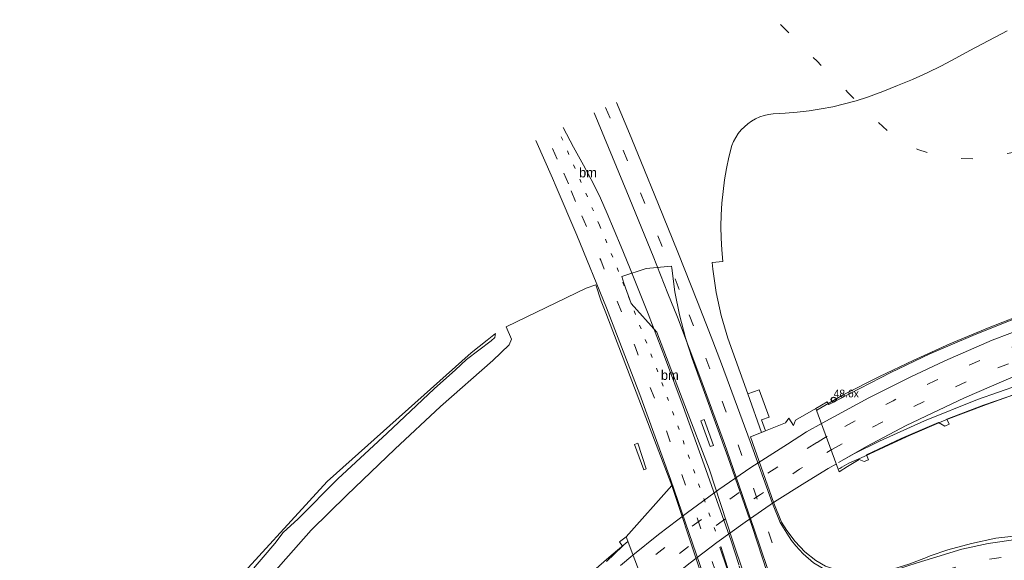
# Model space of a CAD drawing. Header units: metres. Extents: x 83575 to 86200, y 450600 to 453750.
# Tile 8 of 94: x 83627 to 83883, y 451385 to 451526. Entities that reach past the tile are written whole.
import ezdxf
from ezdxf.enums import TextEntityAlignment as Align

# ---------------------------------------------------------------- set-up
doc = ezdxf.new("R2010")
doc.units = ezdxf.units.M
doc.linetypes.add('13strp', pattern=[4, 1, -3])
doc.linetypes.add('39strp', pattern=[12, 3, -9])
for name, color, linetype, lineweight in [('gr-bs-geleiderail', 253, 'geleiderail', 18), ('gw-bs-grondwerklijn', 253, 'Continuous', 18), ('mk-bs-13streep 0.45', 253, '13strp', 18), ('mk-bs-39streep 0.15', 253, '39strp', 18), ('mk-bs-streep 0.15', 253, 'Continuous', 18), ('mk-bs-verdrijfstrp', 253, 'Continuous', 18), ('og-bs-bebouwing', 253, 'Continuous', 18), ('vh-bs-randverharding', 253, 'Continuous', 18), ('wm-bs-hectometerbord text', 253, 'Continuous', 18)]:
    doc.layers.add(name, color=color, linetype=linetype, lineweight=lineweight)
doc.styles.add('rtw_iso', font='iso-rtw.shx')
doc.linetypes.add('geleiderail', pattern='A,2,-1,[175,RTW.shx,S=0.5,R=0,X=0,Y=0],-1', length=4)

# ---------------------------------------------------------------- blocks, each defined once
blk = doc.blocks.new('dtbattr-l-flat-35')
at = {"layer": 'mk-bs-13streep 0.45', "style": 'rtw_iso'}
blk.add_attdef('TAG', (0, 0), '', height=2.5, dxfattribs=at)
blk = doc.blocks.new('dtbattr-l-flat-40')
at = {"layer": 'mk-bs-13streep 0.45', "style": 'rtw_iso'}
blk.add_attdef('TAG', (0, 0), '', height=2.5, dxfattribs=at)
blk = doc.blocks.new('HMP1-flat-20')
at = {"color": 253}
blk.add_circle((0, 0), 0.625, dxfattribs=at)

msp = doc.modelspace()

# ---------------------------------------------------------------- linework, layer by layer
at = {"layer": 'gr-bs-geleiderail', "flags": 128}
for points in [[(83834.12, 451424.2), (83840.96, 451428.19), (83850.38, 451432.98), (83859.13, 451437.11), (83868.66, 451441.5), (83878.86, 451445.73), (83889.53, 451449.87), (83899.79, 451453.53), (83911.75, 451457.39), (83923.06, 451460.56), (83933.8, 451463.42), (83941.35, 451465.21), (83949.38, 451467.09), (83959.96, 451469.28), (83970.4, 451471.48), (83984.88, 451474.19), (84003.57, 451477.26), (84018.05, 451479.5), (84036.58, 451482.35), (84051.81, 451484.71), (84066.51, 451487.08), (84080.67, 451489.5), (84092.56, 451491.66), (84105.82, 451494.28), (84119.9, 451497.49), (84133.76, 451501.05), (84147.6, 451504.89), (84161.7, 451509.11), (84174.01, 451513.11), (84185.92, 451517.29), (84199.43, 451522.43), (84207.73, 451525.66)], [(84223.18, 451511.04), (84216.45, 451508.16), (84206.52, 451503.99), (84195.82, 451499.94), (84181.88, 451494.97), (84168.53, 451490.59), (84155.58, 451486.73), (84142.21, 451482.92), (84123.98, 451478.3), (84107.08, 451474.59), (84087.46, 451470.86), (84069.92, 451467.87), (84056.31, 451465.7), (84038.2, 451462.92), (84020.87, 451460.29), (84001.56, 451457.2), (83990.64, 451455.48), (83978.09, 451453.26), (83966.63, 451450.93), (83957.27, 451448.74), (83945.05, 451446.05), (83932.68, 451442.8), (83917.62, 451438.5), (83902.85, 451434.03), (83889.48, 451429.78), (83878.14, 451425.73), (83867.58, 451421.72), (83858.39, 451417.71), (83851.6, 451414.65), (83845.46, 451411.78), (83842.48, 451410.47), (83840.59, 451409.41)], [(83839.71, 451408.94), (83840.1, 451409.12)], [(83840.59, 451409.41), (83840.1, 451409.12)], [(83653.3, 451102), (83653.16, 451105.92), (83653.54, 451120.79), (83654.24, 451136.54), (83655.34, 451151.35), (83658.81, 451174.07), (83662.03, 451190.65), (83666.54, 451208.2), (83672.14, 451226.42), (83677.67, 451241.53), (83684.87, 451258.66), (83689.62, 451268.88), (83693.69, 451277.1), (83698.71, 451286.54), (83704.48, 451296.53), (83709.96, 451305.26), (83716.03, 451314.61), (83722.04, 451323.07), (83728.1, 451331.05), (83734.31, 451338.99), (83742.7, 451348.91), (83750.11, 451357.13), (83757.53, 451364.8), (83765.99, 451373.09), (83775.67, 451382.05), (83780.79, 451386.52), (83785.04, 451390.13)]]:
    msp.add_lwpolyline(points, dxfattribs=at)
at = {"layer": 'gw-bs-grondwerklijn'}
msp.add_line((83796.52, 451404.65), (83784.65, 451391.3), dxfattribs=at)
for points in [[(83783.54, 451458.96), (83789.84, 451461.02), (83796.45, 451461.62)], [(83753.52, 451445.9), (83774.24, 451455.93), (83776.81, 451456.77)], [(83753.52, 451445.9), (83754.86, 451442.65), (83754.27, 451441.17), (83750.05, 451437.16), (83736.48, 451425.22)], [(83627.23, 451300), (83633, 451311), (83655, 451344.5), (83680, 451376.1), (83707, 451405.71), (83744.43, 451439.16), (83748.56, 451442.44), (83750.74, 451444.15)], [(83643.2, 451323.7), (83643.13, 451323.75), (83644.89, 451326.89), (83647.43, 451330.56), (83649.84, 451334.77), (83650.93, 451338.19), (83651.42, 451338.92), (83654.77, 451342.68), (83659.89, 451348.8), (83668.24, 451359.27), (83678.74, 451372.22), (83686.87, 451381.9), (83693.43, 451389.63), (83695.64, 451392.44), (83699.53, 451395.97), (83709.79, 451406.4), (83722.58, 451418.29), (83734.85, 451429.79), (83740.32, 451434.68), (83743.18, 451437.43), (83749.65, 451442.22), (83750.55, 451443.15), (83750.74, 451444.15)], [(83736.48, 451425.22), (83724.56, 451414.12), (83712.11, 451402.18), (83702.88, 451393.05), (83695, 451384.11), (83685.72, 451373.49), (83673.05, 451358.01), (83661.8, 451343.55), (83655.36, 451334.37), (83649.56, 451324.99), (83647.06, 451321.11), (83646.79, 451321.29)], [(83820.8, 451418.86), (83826.01, 451420.92), (83826.83, 451422.15), (83828.06, 451420.23), (83828.61, 451421.6), (83833.9, 451424.67)]]:
    msp.add_lwpolyline(points, dxfattribs=at)
at = {"layer": 'mk-bs-13streep 0.45', "flags": 128}
for points in [[(83777.7, 451472.3), (83773.71, 451481.73), (83767.01, 451497.05)], [(83777.7, 451472.3), (83779.97, 451466.92), (83784.45, 451455.79), (83791.68, 451437.3), (83795.94, 451426.02), (83801.33, 451410.99), (83808.31, 451391.38)]]:
    msp.add_lwpolyline(points, dxfattribs=at)
at = {"layer": 'mk-bs-39streep 0.15', "flags": 128}
for points in [[(83824.72, 451524.37), (83834.2, 451514.84), (83842.18, 451506.77), (83848.4, 451500.54), (83852.78, 451496.53), (83856.89, 451493.68), (83860.38, 451491.95), (83864.59, 451490.54), (83869.08, 451489.69), (83875.3, 451489.54), (83881.15, 451490.41), (83892.01, 451492.48), (83903.66, 451494.74), (83918.72, 451497.24), (83936.18, 451500.16), (83954.23, 451502.87), (83966.1, 451504.59), (83975.11, 451505.75), (83987, 451507.24), (84001.95, 451508.99), (84020.02, 451510.98), (84035.23, 451512.49), (84050.32, 451513.79), (84065.3, 451515.31), (84077.49, 451516.6), (84092.34, 451518.32), (84104.49, 451519.91), (84116.36, 451521.68), (84125.36, 451523.15), (84131.55, 451524.1), (84137.01, 451525.25)], [(84213.33, 451520.34), (84202.08, 451515.78), (84178.43, 451507.12), (84167.36, 451503.39), (84155.9, 451499.89), (84144.56, 451496.57), (84133.02, 451493.5), (84121.81, 451490.79), (84110.21, 451488.15), (84098.47, 451485.74), (84077.93, 451481.96), (84063.12, 451479.56), (84041.35, 451476.22), (84017.82, 451472.53), (83994.74, 451468.75), (83971.37, 451464.61), (83956.8, 451461.65), (83945.09, 451459.01), (83933.37, 451456.08), (83921.69, 451452.92), (83910.07, 451449.44), (83898.6, 451445.69), (83887.13, 451441.54), (83875.85, 451436.91), (83864.94, 451431.96), (83853.94, 451426.7), (83845.02, 451422.01), (83836.81, 451417.44)], [(83838.07, 451414.04), (83846.72, 451418.8), (83855.71, 451423.48), (83867.73, 451429.24), (83880.03, 451434.77), (83891.38, 451439.25), (83902.71, 451443.26), (83918.52, 451448.32), (83934.53, 451452.71), (83957.56, 451458.21), (83972.31, 451461.11), (83993.1, 451464.82), (84019.5, 451469.15), (84052.11, 451474.23), (84078.66, 451478.51), (84090.46, 451480.57), (84102.21, 451482.8), (84122.6, 451487.22), (84137.14, 451490.86), (84157.24, 451496.49), (84171.47, 451501), (84182.87, 451504.86), (84203.7, 451512.63), (84216.12, 451517.7)], [(83779.32, 451502.88), (83785.95, 451486.67), (83794.91, 451464.56), (83801.03, 451448.97)], [(83771.53, 451478.47), (83764.04, 451495.64)], [(83768.49, 451485.77), (83778.06, 451463.17), (83787.04, 451440.55), (83795.21, 451418.61), (83807.78, 451382.66), (83814.34, 451362.04), (83821.12, 451339.3), (83827.82, 451315.62), (83833.73, 451292.8), (83839.54, 451268.71), (83844.83, 451245.05), (83851.51, 451212.23), (83856.29, 451186.55), (83859.32, 451168.58)], [(83801.03, 451448.97), (83803.7, 451442.17), (83812.15, 451419.68), (83820.48, 451395.93), (83823.98, 451385.68), (83831.41, 451362.82), (83835.73, 451348.18), (83835.83, 451347.82), (83838.2, 451339.77), (83844.71, 451316.64), (83850.7, 451293.17), (83856.14, 451269.89), (83862.1, 451243.18), (83867.4, 451216.84), (83869.5, 451204.88), (83873.48, 451181.22), (83886.99, 451104.74), (83890.88, 451080.33), (83894.72, 451056.25), (83898.43, 451032.91), (83902.17, 451009.58), (83906.09, 450985.08), (83909.85, 450961.41), (83911.66, 450950)], [(83836.81, 451417.44), (83834.17, 451415.83)], [(83834.17, 451415.83), (83829.81, 451413.16), (83818.51, 451406.02), (83808.36, 451398.96), (83798.43, 451391.56), (83787.73, 451383.04)], [(83836.75, 451413.25), (83838.07, 451414.04)], [(83789.12, 451379.46), (83801.01, 451389.01), (83809.53, 451395.38), (83819.51, 451402.37), (83829.67, 451408.88), (83836.75, 451413.25)], [(83867.33, 451382.67), (83872.1, 451383.96), (83878.45, 451385.45), (83884.28, 451386.38), (83890.13, 451386.92), (83896.19, 451386.99), (83902.14, 451386.44), (83907.31, 451385.6), (83912.6, 451384.34), (83918.14, 451382.78), (83923.16, 451381.02), (83929, 451378.35), (83934.6, 451375.23), (83938.71, 451372.67), (83939.23, 451372.31), (83943.75, 451369.14), (83950.12, 451364.53), (83956.55, 451359.91), (83962.98, 451355.43), (83969.43, 451351.31), (83975.73, 451347.65), (83981.71, 451344.61), (83986.72, 451342.51)]]:
    msp.add_lwpolyline(points, dxfattribs=at)
at = {"layer": 'mk-bs-streep 0.15', "flags": 128}
for points in [[(83835.49, 451420.88), (83847.6, 451427.43), (83858.39, 451432.8), (83867.4, 451437.03), (83879.65, 451442.43), (83893.37, 451447.61), (83905.96, 451451.91), (83919.41, 451456.02), (83935.23, 451460.33), (83955.39, 451465.1), (83975.39, 451469.04), (83998.38, 451473.02), (84022.38, 451476.89), (84054.96, 451481.93), (84083.45, 451486.66), (84101.08, 451489.94), (84114.1, 451492.65), (84130.43, 451496.58), (84146.86, 451500.98), (84166.25, 451506.82), (84184.2, 451512.98), (84202.41, 451519.8), (84210.48, 451523.06)], [(83782.1, 451504.19), (83785.48, 451496.13), (83788.44, 451488.93), (83793.04, 451477.66), (83798.1, 451465.27), (83803.15, 451452.4), (83806.69, 451443.31)], [(83776.36, 451501.48), (83784.82, 451480.98), (83791.63, 451464.21), (83795.5, 451454.5)], [(83783.33, 451466.67), (83779.74, 451475.32), (83778.01, 451479.34), (83776.15, 451483.06), (83773.54, 451487.91), (83771.01, 451492.58), (83768.3, 451497.66)], [(83765.5, 451484.5), (83761.21, 451494.3)], [(83765.5, 451484.5), (83766.49, 451482.25), (83771.85, 451469.71), (83779.55, 451450.78), (83788.18, 451428.27), (83796.14, 451406.35), (83804.79, 451381.1)], [(83783.33, 451466.67), (83785.53, 451461.38), (83790.4, 451449.23), (83794.84, 451437.51), (83799.44, 451425.16), (83804.49, 451411.25), (83811.87, 451390.27), (83813.87, 451384.11), (83813.91, 451383.99)], [(83795.5, 451454.5), (83797.95, 451448.36), (83803.81, 451432.99), (83810.21, 451415.54), (83817.91, 451393.37), (83822.96, 451378.3), (83826.55, 451367.11), (83823.75, 451368.32), (83821.53, 451369.72), (83819.62, 451371.67), (83818.18, 451373.61), (83817, 451375.68), (83816.02, 451378.1), (83814.01, 451383.71)], [(83806.69, 451443.31), (83809.43, 451436.27), (83816.85, 451416.11), (83822.59, 451400.03), (83824.63, 451395.02), (83826.32, 451392.26), (83827.58, 451390.4), (83828.7, 451388.96), (83830.58, 451386.92), (83833.3, 451384.56), (83836.62, 451382.62), (83839.78, 451381.51), (83842.66, 451380.83), (83845.79, 451380.53), (83846.21, 451380.51), (83846.78, 451380.58), (83847.39, 451380.72), (83848.55, 451380.97), (83852.08, 451382.03), (83854.8, 451382.86), (83860.21, 451384.56), (83864.16, 451385.82)], [(83831.43, 451418.57), (83835.49, 451420.88)], [(83786.38, 451386.59), (83793.04, 451391.93), (83800.57, 451397.69), (83808.7, 451403.65), (83817.04, 451409.32), (83826.55, 451415.41), (83831.43, 451418.57)], [(83839.21, 451410.3), (83837.07, 451409.06), (83830.99, 451405.36), (83823.15, 451400.41), (83815.52, 451395.16), (83808.18, 451389.85), (83801.3, 451384.61), (83795.41, 451379.94), (83790.45, 451375.86)], [(83808.97, 451388.69), (83810.83, 451383.01)], [(83809.19, 451388.85), (83811.07, 451383.09)], [(83886.43, 451390.72), (83878.65, 451389.62), (83871.8, 451388.17), (83864.16, 451385.82)], [(83786.38, 451386.59), (83783.2, 451383.92)]]:
    msp.add_lwpolyline(points, dxfattribs=at)
at = {"layer": 'mk-bs-verdrijfstrp', "flags": 128}
msp.add_lwpolyline([(83988.51, 451456.67), (83968.73, 451453.02), (83954.98, 451450.14), (83940.26, 451446.66), (83926.16, 451442.9), (83908.71, 451437.86), (83892.22, 451432.74), (83875.85, 451427.01), (83862.12, 451421.45), (83850.4, 451416.22), (83843.95, 451412.95), (83839.73, 451410.62), (83847.04, 451414.76), (83857.35, 451420.25), (83872.5, 451427.48), (83886.51, 451433.51), (83901.36, 451438.93), (83917.12, 451444.1), (83921.18, 451445.34), (83923.2, 451445.81), (83937.6, 451448.37), (83952.42, 451450.79), (83968.87, 451453.51)], dxfattribs=at)
at = {"layer": 'og-bs-bebouwing'}
for points in [[(83804.04, 451421.5), (83804.92, 451421.78), (83807.31, 451415.07), (83806.43, 451414.77), (83804.04, 451421.5)], [(83787.65, 451415.67), (83789.81, 451408.98), (83789.2, 451408.77), (83786.77, 451415.34), (83787.65, 451415.67)]]:
    msp.add_lwpolyline(points, dxfattribs=at)
at = {"layer": 'vh-bs-randverharding'}
for p, q in [((83816.19, 451428.48), (83819.19, 451429.53)), ((83816.19, 451428.48), (83819.77, 451418.45)), ((83820.8, 451418.86), (83819.77, 451418.45))]:
    msp.add_line(p, q, dxfattribs=at)
for points in [[(83807.01, 451462.59), (83809.7, 451462.84), (83809.44, 451465.86), (83809.3, 451468.9), (83809.26, 451471.93), (83809.33, 451474.97), (83809.51, 451477.99), (83809.8, 451481.02), (83810.2, 451484.03), (83810.71, 451487.02), (83811.32, 451489.99), (83812.04, 451492.94), (83812.51, 451494.04), (83813.07, 451495.09), (83813.73, 451496.08), (83814.48, 451497.01), (83815.32, 451497.86), (83816.23, 451498.63), (83817.21, 451499.31), (83818.25, 451499.9), (83819.34, 451500.39), (83820.47, 451500.77), (83821.63, 451501.04), (83822.81, 451501.21), (83825.93, 451501.35), (83829.04, 451501.6), (83832.14, 451501.97), (83835.23, 451502.46), (83838.29, 451503.06), (83841.33, 451503.77), (83844.34, 451504.6), (83847.32, 451505.54), (83851.24, 451506.98), (83855.11, 451508.52), (83858.95, 451510.16), (83862.75, 451511.89), (83866.51, 451513.71), (83870.22, 451515.62), (83873.88, 451517.62), (83883.58, 451522.78)], [(83833.9, 451424.67), (83836.78, 451426.38), (83837.25, 451425.68), (83853.37, 451433.99), (83863.49, 451438.85), (83874.66, 451443.64), (83886.47, 451448.38), (83899.17, 451453.09), (83910.87, 451456.88), (83925.25, 451461.04), (83939.44, 451464.59), (83950, 451466.94)], [(83783.54, 451458.96), (83784.04, 451457.19), (83785.95, 451451.91), (83792.65, 451444.48), (83799.85, 451425.42), (83806.18, 451409.01), (83812.24, 451390.49), (83815.21, 451381.7), (83816.9, 451376.96), (83818.68, 451373.73), (83820.81, 451371.19), (83823.28, 451369.31), (83825.81, 451368.03), (83821.37, 451381.81), (83817.31, 451394.05), (83811.02, 451412.11), (83801.82, 451437.62), (83800.02, 451443.03), (83798.45, 451448.98), (83797.27, 451455.01), (83796.48, 451461.11), (83796.45, 451461.62)], [(83807.01, 451462.59), (83807.15, 451460.9), (83808.05, 451454.84), (83809.34, 451448.85), (83811.02, 451442.95), (83816.19, 451428.48)], [(83826.95, 451303.82), (83819.12, 451332.27), (83811.22, 451359.31), (83803.33, 451384.05), (83796.52, 451404.65), (83779.38, 451449.5), (83778.18, 451452.58), (83776.81, 451456.77)], [(83819.19, 451429.53), (83821.75, 451422.4), (83819.79, 451421.76), (83820.8, 451418.86)], [(83886.76, 451428.78), (83877.37, 451425.53), (83867.9, 451421.88), (83868.51, 451420.6), (83867.37, 451420.11), (83865.69, 451421.02), (83856.03, 451416.88), (83847.03, 451412.61), (83847.59, 451411.31), (83846.43, 451410.88), (83845.09, 451411.43), (83842.1, 451409.62), (83839.91, 451408.24), (83833.9, 451424.67)], [(83819.77, 451418.45), (83816.88, 451417.31), (83822.98, 451400.07), (83824.93, 451395.13)], [(83824.93, 451395.13), (83826.31, 451392.99), (83828.51, 451390.12), (83831.01, 451387.4), (83833.84, 451385.18), (83836.41, 451383.72), (83839.26, 451382.79), (83841.96, 451382.14), (83844.59, 451381.65), (83846.5, 451381.42), (83848.89, 451381.6), (83851.9, 451382.34), (83858, 451384.21), (83862.59, 451385.93), (83863.59, 451386.41), (83868.11, 451387.96), (83874.27, 451389.58), (83880.57, 451390.98), (83888.38, 451391.89)], [(83779.53, 451384.94), (83783.72, 451388.89), (83782.96, 451390.01), (83784.65, 451391.3), (83791.17, 451374.1)]]:
    msp.add_lwpolyline(points, dxfattribs=at)

# ---------------------------------------------------------------- block references
for name, p in [('dtbattr-l-flat-35', (83772.41, 451484.7)), ('dtbattr-l-flat-40', (83793.65, 451432.09))]:
    msp.add_blockref(name, p).add_auto_attribs({'TAG': 'bm'})
msp.add_blockref('HMP1-flat-20', (83838.5, 451426.98))

# ---------------------------------------------------------------- texts
at = {"layer": 'wm-bs-hectometerbord text', "style": 'rtw_iso'}
msp.add_text('48.6x', height=2, dxfattribs=at).set_placement((83838.5, 451426.96), align=Align.BOTTOM_LEFT)

doc.saveas('drawing.dxf')
